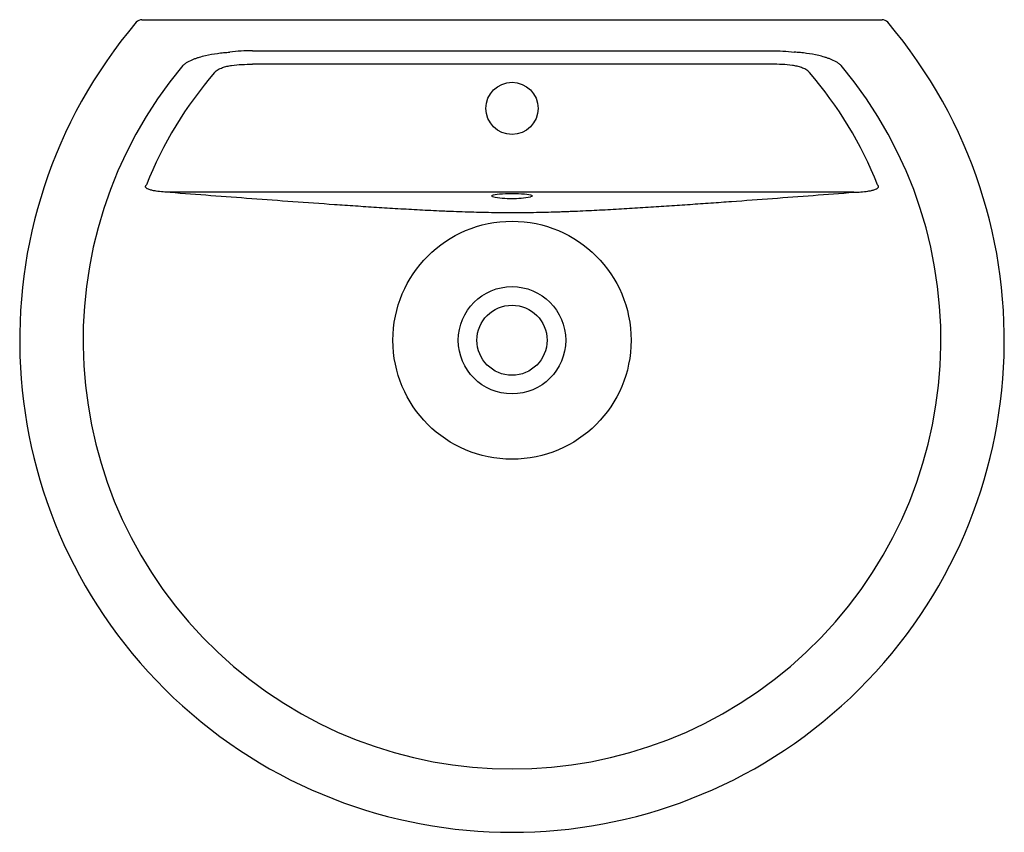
# Model space of a CAD drawing. Header units: millimetres. Extents: x 3878.45 to 3879.11, y 2377.056 to 2377.601.
import ezdxf

# ---------------------------------------------------------------- set-up
doc = ezdxf.new("R2010")
doc.units = ezdxf.units.MM
doc.layers.add('SANINDUSA', color=3, linetype='Continuous')

msp = doc.modelspace()

# ---------------------------------------------------------------- linework, layer by layer
at = {"layer": 'SANINDUSA'}
for p, q in [((3878.53234, 2377.60109), (3879.02843, 2377.60109)), ((3878.60635, 2377.58028), (3878.95442, 2377.58028)), ((3878.95442, 2377.57125), (3878.60635, 2377.57125)), ((3879.00952, 2377.48535), (3878.55125, 2377.48535))]:
    msp.add_line(p, q, dxfattribs=at)
at = {"layer": 'SANINDUSA', "flags": 128}
for points in [[(3878.76742, 2377.48244), (3878.7673, 2377.48249), (3878.76693, 2377.48276), (3878.76693, 2377.48303), (3878.76723, 2377.48327)], [(3878.76723, 2377.48327), (3878.7673, 2377.4833), (3878.76802, 2377.48356), (3878.76908, 2377.4838), (3878.77045, 2377.48401), (3878.77209, 2377.4842), (3878.77396, 2377.48435), (3878.776, 2377.48445), (3878.77816, 2377.48452), (3878.78039, 2377.48454), (3878.78261, 2377.48452), (3878.78477, 2377.48445), (3878.78681, 2377.48435), (3878.78868, 2377.4842), (3878.79032, 2377.48401), (3878.79169, 2377.4838), (3878.79275, 2377.48356), (3878.79341, 2377.48333)], [(3878.79341, 2377.48333), (3878.79347, 2377.4833), (3878.79384, 2377.48303), (3878.79384, 2377.48276), (3878.79347, 2377.48249), (3878.79275, 2377.48224), (3878.79272, 2377.48223)]]:
    msp.add_lwpolyline(points, dxfattribs=at)
at = {"layer": 'SANINDUSA'}
for centre, radius in [((3878.78039, 2377.54159), 0.0175), ((3878.78039, 2377.38609), 0.07982), ((3878.78039, 2377.38609), 0.036), ((3878.78039, 2377.38609), 0.0235)]:
    msp.add_circle(centre, radius, dxfattribs=at)
for centre, radius, start, end in [((3878.78039, 2377.38609), 0.33, 139.74776, 40.25224), ((3878.53234, 2377.59609), 0.005, 90, 139.74776), ((3879.02843, 2377.59609), 0.005, 40.25224, 90), ((3878.78039, 2377.38609), 0.28751, 140.11702, 39.88298), ((3878.7782, 2377.52875), 0.04755, 256.89204, 272.63589), ((3878.78175, 2377.54233), 0.0611, 268.71615, 280.34219)]:
    msp.add_arc(centre, radius, start, end, dxfattribs=at)
for start_param, end_param in [(0.85803, 1.194309), (5.088876, 5.425155)]:
    msp.add_ellipse((3878.78039, 2377.39333), major_axis=(0, 0.26357), ratio=0.999641, start_param=start_param, end_param=end_param, dxfattribs=at)
for points, knots in [([(3878.55976, 2377.57045), (3878.56029, 2377.57091), (3878.56085, 2377.57133), (3878.56199, 2377.57211), (3878.56258, 2377.57247), (3878.56438, 2377.57348), (3878.56563, 2377.57406), (3878.56756, 2377.57484), (3878.56821, 2377.57508), (3878.56952, 2377.57554), (3878.57018, 2377.57575), (3878.57216, 2377.57635), (3878.57349, 2377.57671), (3878.57751, 2377.57765), (3878.58022, 2377.57813), (3878.58432, 2377.5787), (3878.58569, 2377.57886), (3878.58844, 2377.57913), (3878.58981, 2377.57925), (3878.59119, 2377.57934)], [0, 0, 0, 0, 0.0625, 0.0625, 0.125, 0.125, 0.25, 0.25, 0.3125, 0.3125, 0.375, 0.375, 0.5, 0.5, 0.75, 0.75, 0.875, 0.875, 1, 1, 1, 1]), ([(3878.60635, 2377.58028), (3878.60381, 2377.58028), (3878.60128, 2377.58021), (3878.59623, 2377.5799), (3878.5937, 2377.57967), (3878.59119, 2377.57934)], [0, 0, 0, 0, 0.5, 0.5, 1, 1, 1, 1]), ([(3878.95442, 2377.58028), (3878.95696, 2377.58028), (3878.95949, 2377.58021), (3878.96455, 2377.5799), (3878.96707, 2377.57967), (3878.96958, 2377.57934)], [0, 0, 0, 0, 0.5, 0.5, 1, 1, 1, 1]), ([(3879.00101, 2377.57045), (3879.00048, 2377.57091), (3878.99992, 2377.57133), (3878.99878, 2377.57211), (3878.99819, 2377.57247), (3878.99639, 2377.57348), (3878.99514, 2377.57406), (3878.99321, 2377.57484), (3878.99256, 2377.57508), (3878.99125, 2377.57554), (3878.9906, 2377.57575), (3878.98862, 2377.57635), (3878.98729, 2377.57671), (3878.98327, 2377.57765), (3878.98055, 2377.57813), (3878.97645, 2377.5787), (3878.97508, 2377.57886), (3878.97233, 2377.57913), (3878.97096, 2377.57925), (3878.96958, 2377.57934)], [0, 0, 0, 0, 0.0625, 0.0625, 0.125, 0.125, 0.25, 0.25, 0.3125, 0.3125, 0.375, 0.375, 0.5, 0.5, 0.75, 0.75, 0.875, 0.875, 1, 1, 1, 1]), ([(3878.59237, 2377.57039), (3878.59469, 2377.57069), (3878.59702, 2377.5709), (3878.60168, 2377.57118), (3878.60401, 2377.57125), (3878.60635, 2377.57125)], [0, 0, 0, 0, 0.5, 0.5, 1, 1, 1, 1]), ([(3878.9684, 2377.57039), (3878.96608, 2377.57069), (3878.96376, 2377.5709), (3878.9591, 2377.57118), (3878.95676, 2377.57125), (3878.95442, 2377.57125)], [0, 0, 0, 0, 0.5, 0.5, 1, 1, 1, 1]), ([(3878.58105, 2377.56568), (3878.5814, 2377.56608), (3878.58178, 2377.56644), (3878.58259, 2377.56708), (3878.58302, 2377.56737), (3878.58391, 2377.5679), (3878.58437, 2377.56814), (3878.58532, 2377.56858), (3878.5858, 2377.56878), (3878.58727, 2377.56932), (3878.58827, 2377.5696), (3878.59031, 2377.57007), (3878.59134, 2377.57025), (3878.59237, 2377.57039)], [0, 0, 0, 0, 0.125, 0.125, 0.25, 0.25, 0.375, 0.375, 0.5, 0.5, 0.75, 0.75, 1, 1, 1, 1]), ([(3878.97972, 2377.56568), (3878.97937, 2377.56608), (3878.97899, 2377.56644), (3878.97818, 2377.56708), (3878.97776, 2377.56737), (3878.97686, 2377.5679), (3878.9764, 2377.56814), (3878.97545, 2377.56858), (3878.97497, 2377.56878), (3878.9735, 2377.56932), (3878.9725, 2377.5696), (3878.97047, 2377.57007), (3878.96944, 2377.57025), (3878.9684, 2377.57039)], [0, 0, 0, 0, 0.125, 0.125, 0.25, 0.25, 0.375, 0.375, 0.5, 0.5, 0.75, 0.75, 1, 1, 1, 1]), ([(3878.55125, 2377.48535), (3878.54966, 2377.48539), (3878.54809, 2377.48547), (3878.54494, 2377.48571), (3878.54338, 2377.48587), (3878.54104, 2377.48622), (3878.54026, 2377.48636), (3878.53873, 2377.4867), (3878.53797, 2377.48689), (3878.53686, 2377.48728), (3878.5365, 2377.48742), (3878.53597, 2377.48768), (3878.5358, 2377.48777), (3878.53548, 2377.48798), (3878.53532, 2377.48809), (3878.53503, 2377.48835), (3878.5349, 2377.4885), (3878.53477, 2377.48876), (3878.53474, 2377.48885), (3878.5347, 2377.48904), (3878.5347, 2377.48914), (3878.53472, 2377.48934), (3878.53475, 2377.48944), (3878.53483, 2377.48962), (3878.53489, 2377.48971), (3878.53507, 2377.48995), (3878.53521, 2377.4901), (3878.53537, 2377.49023)], [0, 0, 0, 0, 0.25, 0.25, 0.5, 0.5, 0.625, 0.625, 0.75, 0.75, 0.8125, 0.8125, 0.84375, 0.84375, 0.875, 0.875, 0.90625, 0.90625, 0.921875, 0.921875, 0.9375, 0.9375, 0.953125, 0.953125, 0.96875, 0.96875, 1, 1, 1, 1]), ([(3878.55125, 2377.48535), (3878.56033, 2377.48466), (3878.56943, 2377.48396), (3878.58766, 2377.48258), (3878.5968, 2377.48189), (3878.61512, 2377.48053), (3878.62431, 2377.47985), (3878.64277, 2377.47852), (3878.65204, 2377.47786), (3878.66604, 2377.47689), (3878.67072, 2377.47657), (3878.68013, 2377.47594), (3878.68485, 2377.47563), (3878.69436, 2377.47503), (3878.69914, 2377.47473), (3878.70878, 2377.47416), (3878.71364, 2377.47389), (3878.72348, 2377.47336), (3878.72845, 2377.47312), (3878.73478, 2377.47283), (3878.73606, 2377.47278), (3878.7386, 2377.47267), (3878.73988, 2377.47262), (3878.74372, 2377.47247), (3878.7463, 2377.47237), (3878.75406, 2377.47212), (3878.7593, 2377.47198), (3878.76727, 2377.47184), (3878.76995, 2377.4718), (3878.774, 2377.47177), (3878.77535, 2377.47176), (3878.77806, 2377.47175), (3878.77942, 2377.47175), (3878.78619, 2377.47175), (3878.79155, 2377.4718), (3878.80216, 2377.472), (3878.80741, 2377.47214), (3878.81393, 2377.47236), (3878.81523, 2377.4724), (3878.81781, 2377.4725), (3878.81909, 2377.47255), (3878.82293, 2377.4727), (3878.82546, 2377.47281), (3878.83299, 2377.47315), (3878.83793, 2377.4734), (3878.84771, 2377.47392), (3878.85254, 2377.47419), (3878.86213, 2377.47476), (3878.86689, 2377.47506), (3878.87636, 2377.47566), (3878.88106, 2377.47597), (3878.89043, 2377.47659), (3878.8951, 2377.47691), (3878.90441, 2377.47756), (3878.90904, 2377.47788), (3878.91829, 2377.47854), (3878.9229, 2377.47887), (3878.9367, 2377.47987), (3878.94586, 2377.48054), (3878.96412, 2377.4819), (3878.97322, 2377.48259), (3878.9914, 2377.48397), (3879.00047, 2377.48466), (3879.00952, 2377.48535)], [0, 0, 0, 0, 0.0625, 0.0625, 0.125, 0.125, 0.1875, 0.1875, 0.25, 0.25, 0.28125, 0.28125, 0.3125, 0.3125, 0.34375, 0.34375, 0.375, 0.375, 0.40625, 0.40625, 0.414062, 0.414062, 0.421875, 0.421875, 0.4375, 0.4375, 0.46875, 0.46875, 0.484375, 0.484375, 0.492187, 0.492187, 0.5, 0.5, 0.53125, 0.53125, 0.5625, 0.5625, 0.570312, 0.570312, 0.578125, 0.578125, 0.59375, 0.59375, 0.625, 0.625, 0.65625, 0.65625, 0.6875, 0.6875, 0.71875, 0.71875, 0.75, 0.75, 0.78125, 0.78125, 0.8125, 0.8125, 0.875, 0.875, 0.9375, 0.9375, 1, 1, 1, 1]), ([(3879.00952, 2377.48535), (3879.01111, 2377.48539), (3879.01269, 2377.48547), (3879.01583, 2377.48571), (3879.0174, 2377.48587), (3879.01973, 2377.48622), (3879.02051, 2377.48636), (3879.02204, 2377.4867), (3879.0228, 2377.48689), (3879.02391, 2377.48728), (3879.02427, 2377.48742), (3879.0248, 2377.48768), (3879.02497, 2377.48777), (3879.0253, 2377.48798), (3879.02545, 2377.48809), (3879.02574, 2377.48835), (3879.02587, 2377.4885), (3879.026, 2377.48876), (3879.02604, 2377.48885), (3879.02607, 2377.48904), (3879.02608, 2377.48914), (3879.02605, 2377.48934), (3879.02602, 2377.48944), (3879.02594, 2377.48962), (3879.02589, 2377.48971), (3879.02571, 2377.48995), (3879.02556, 2377.4901), (3879.02541, 2377.49023)], [0, 0, 0, 0, 0.25, 0.25, 0.5, 0.5, 0.625, 0.625, 0.75, 0.75, 0.8125, 0.8125, 0.84375, 0.84375, 0.875, 0.875, 0.90625, 0.90625, 0.921875, 0.921875, 0.9375, 0.9375, 0.953125, 0.953125, 0.96875, 0.96875, 1, 1, 1, 1])]:
    msp.add_open_spline(points, degree=3, knots=knots, dxfattribs=at)

doc.saveas('drawing.dxf')
